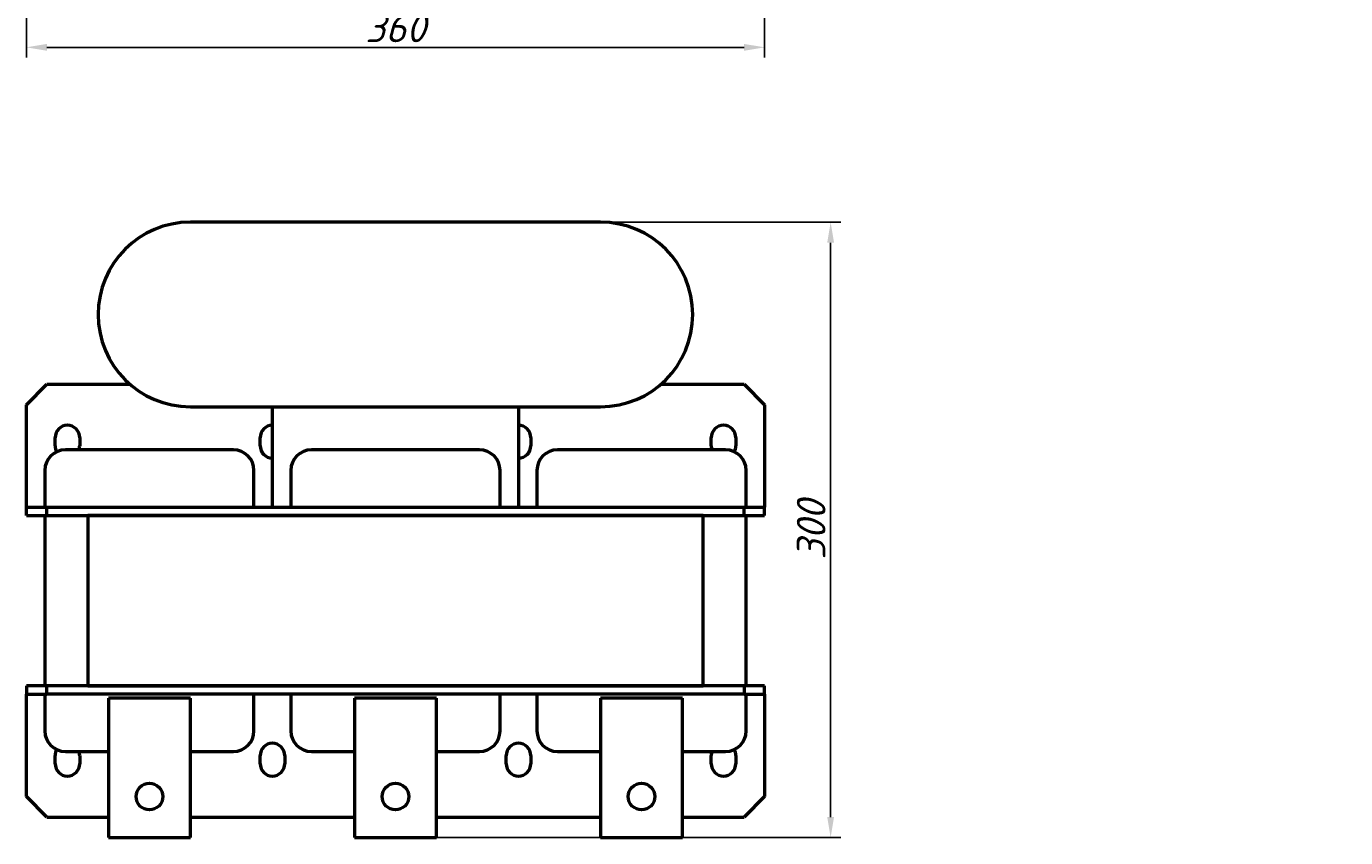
# Model space of a CAD drawing. Header units: millimetres. Extents: x 458 to 1822, y -567 to 590.
# Tile 1 of 5: x 497 to 1140, y -567 to -172. Entities that reach past the tile are written whole.
import ezdxf

# ---------------------------------------------------------------- set-up
doc = ezdxf.new("R2010")
doc.units = ezdxf.units.MM
doc.layers.get('Defpoints').update_dxf_attribs({"lineweight": 25})
doc.layers.add('Видимый контур (ГОСТ)', color=7, linetype='Continuous', lineweight=50)
doc.layers.add('Осн_СБ', color=7, linetype='Continuous', lineweight=50)
doc.styles.add('ГОСТ', font='isocpeui.ttf')
doc.dimstyles.new('ISO-25', dxfattribs={"dimtxt": 3.5, "dimasz": 2.5, "dimexe": 1.25, "dimexo": 0.625, "dimtad": 1, "dimdec": 0, "dimtxsty": 'ГОСТ', "dimcen": 2.5, "dimclrd": 256, "dimclre": 256, "dimclrt": 256, "dimadec": 0, "dimazin": 0, "dimtfac": 1, "dimtdec": 0, "dimtmove": 0, "dimatfit": 3, "dimfxl": 1, "dimlwd": -1, "dimlwe": -1, "dimarcsym": 0})

# ---------------------------------------------------------------- blocks, each defined once
blk = doc.blocks.new('*D279')
at = {"transparency": 16777216}
for p, q in [((496.77, 132.79), (496.77, -187.04)), ((856.77, 132.79), (856.77, -187.04)), ((629.82, 107.22), (809.18, 107.22)), ((802.93, -104.78), (802.93, 94.72)), ((629.82, -117.28), (809.18, -117.28)), ((506.77, -182.04), (846.77, -182.04))]:
    blk.add_line(p, q, dxfattribs=at)
for points in [[(800.84, 94.72), (805.01, 94.72), (802.93, 107.22)], [(800.84, -104.78), (805.01, -104.78), (802.93, -117.28)], [(506.77, -180.38), (506.77, -183.71), (496.77, -182.04)], [(846.77, -180.38), (846.77, -183.71), (856.77, -182.04)]]:
    blk.add_solid(points, dxfattribs=at)
at = {"layer": 'Defpoints', "color": 0, "transparency": 16777216}
for p in [(1713.46, 366.65), (742.71, 350.5), (1012.71, 350.5), (1373.46, 238.15), (1012.71, 199.99), (496.77, 135.29), (856.77, 135.29), (1713.46, 125.57), (626.7, 107.22), (802.93, 107.22), (626.7, -117.28), (856.77, -182.04)]:
    blk.add_point(p, dxfattribs=at)
at = {"layer": 'Осн_СБ', "transparency": 16777216}
for p, q in [((1713.46, 363.53), (1713.46, 119.32)), ((742.71, 348), (742.71, 194.99)), ((1012.71, 348), (1012.71, 194.99)), ((1373.46, 235.03), (1373.46, 119.32)), ((752.71, 199.99), (1002.71, 199.99)), ((1385.96, 125.57), (1700.96, 125.57))]:
    blk.add_line(p, q, dxfattribs=at)
for points in [[(752.71, 201.65), (752.71, 198.32), (742.71, 199.99)], [(1002.71, 201.65), (1002.71, 198.32), (1012.71, 199.99)], [(1385.96, 127.65), (1385.96, 123.49), (1373.46, 125.57)], [(1700.96, 127.65), (1700.96, 123.49), (1713.46, 125.57)]]:
    blk.add_solid(points, dxfattribs=at)
at = {"transparency": 16777216, "insert": (788.43, -5.03), "char_height": 17.5, "attachment_point": 5, "rotation": 90, "style": 'ГОСТ'}
blk.add_mtext('225неверно', dxfattribs=at)
at = {"transparency": 16777216, "insert": (676.77, -172.54), "char_height": 14, "attachment_point": 5, "style": 'ГОСТ'}
blk.add_mtext('360', dxfattribs=at)
at = {"layer": 'Осн_СБ', "transparency": 16777216, "attachment_point": 5, "style": 'ГОСТ'}
for s, insert, char_height in [('270', (877.71, 209.58), 14), ('340Max', (1543.46, 137.44), 17.5)]:
    blk.add_mtext(s, dxfattribs=dict(at, insert=insert, char_height=char_height))
blk = doc.blocks.new('*D280')
at = {"transparency": 16777216}
for p, q in [((679.27, -267.27), (894, -267.27)), ((889, -557.27), (889, -277.27)), ((679.27, -567.27), (894, -567.27))]:
    blk.add_line(p, q, dxfattribs=at)
for points in [[(887.33, -277.27), (890.66, -277.27), (889, -267.27)], [(887.33, -557.27), (890.66, -557.27), (889, -567.27)]]:
    blk.add_solid(points, dxfattribs=at)
at = {"layer": 'Defpoints', "color": 0, "transparency": 16777216}
for p in [(1006.71, 471.5), (1006.71, 342.5), (1054.72, 342.5), (1519.96, 203.4), (1666.96, 203.4), (1666.96, 176.21), (676.77, -267.27), (889, -267.27), (676.77, -567.27)]:
    blk.add_point(p, dxfattribs=at)
at = {"layer": 'Осн_СБ', "transparency": 16777216}
for p, q in [((1009.21, 471.5), (1059.72, 471.5)), ((1054.72, 461.5), (1054.72, 352.5)), ((1009.21, 342.5), (1059.72, 342.5)), ((1519.96, 200.28), (1519.96, 169.96)), ((1666.96, 200.28), (1666.96, 169.96)), ((1532.46, 176.21), (1654.46, 176.21))]:
    blk.add_line(p, q, dxfattribs=at)
for points in [[(1053.05, 461.5), (1056.39, 461.5), (1054.72, 471.5)], [(1053.05, 352.5), (1056.39, 352.5), (1054.72, 342.5)], [(1532.46, 178.29), (1532.46, 174.13), (1519.96, 176.21)], [(1654.46, 178.29), (1654.46, 174.13), (1666.96, 176.21)]]:
    blk.add_solid(points, dxfattribs=at)
at = {"transparency": 16777216, "insert": (879.5, -417.27), "char_height": 14, "attachment_point": 5, "rotation": 90, "style": 'ГОСТ'}
blk.add_mtext('300', dxfattribs=at)
at = {"layer": 'Осн_СБ', "transparency": 16777216, "insert": (1045.22, 407), "char_height": 14, "attachment_point": 5, "rotation": 90, "style": 'ГОСТ'}
blk.add_mtext('129', dxfattribs=at)
at = {"layer": 'Осн_СБ', "transparency": 16777216, "insert": (1593.46, 188.2), "char_height": 17.5, "attachment_point": 5, "style": 'ГОСТ'}
blk.add_mtext('147Max', dxfattribs=at)

msp = doc.modelspace()

# ---------------------------------------------------------------- linework, layer by layer
at = {"layer": 'Видимый контур (ГОСТ)'}
for p, q in [((776.77, -267.27), (576.77, -267.27)), ((496.77, -356.27), (506.77, -346.27)), ((506.77, -346.27), (547.29, -346.27)), ((806.25, -346.27), (846.77, -346.27)), ((846.77, -346.27), (856.77, -356.27)), ((496.77, -406.27), (496.77, -356.27)), ((576.77, -357.27), (776.77, -357.27)), ((616.77, -406.27), (616.77, -357.27)), ((736.77, -357.27), (736.77, -406.27)), ((856.77, -356.27), (856.77, -406.27)), ((510.77, -376.27), (510.77, -372.27)), ((522.77, -372.27), (522.77, -376.27)), ((610.77, -376.27), (610.77, -372.27)), ((742.77, -372.27), (742.77, -376.27)), ((830.77, -376.27), (830.77, -372.27)), ((842.77, -372.27), (842.77, -376.27)), ((597.77, -378.27), (515.77, -378.27)), ((717.77, -378.27), (635.77, -378.27)), ((837.77, -378.27), (755.77, -378.27)), ((505.77, -388.27), (505.77, -406.27)), ((607.77, -406.27), (607.77, -388.27)), ((625.77, -388.27), (625.77, -406.27)), ((727.77, -406.27), (727.77, -388.27)), ((745.77, -388.27), (745.77, -406.27)), ((847.77, -406.27), (847.77, -388.27)), ((496.77, -406.27), (506.77, -406.27)), ((496.77, -410.27), (496.77, -406.27)), ((496.77, -410.27), (506.77, -410.27)), ((505.77, -410.27), (505.77, -493.27)), ((506.77, -406.27), (846.77, -406.27)), ((506.77, -410.27), (506.77, -406.27)), ((506.77, -410.27), (846.77, -410.27)), ((526.77, -410.27), (526.77, -493.27)), ((826.77, -410.27), (526.77, -410.27)), ((826.77, -493.27), (826.77, -410.27)), ((846.77, -406.27), (856.77, -406.27)), ((846.77, -410.27), (846.77, -406.27)), ((846.77, -410.27), (856.77, -410.27)), ((847.77, -493.27), (847.77, -410.27)), ((856.77, -410.27), (856.77, -406.27)), ((506.77, -493.27), (496.77, -493.27)), ((496.77, -493.27), (496.77, -497.27)), ((506.77, -497.27), (506.77, -493.27)), ((846.77, -493.27), (506.77, -493.27)), ((526.77, -493.27), (826.77, -493.27)), ((856.77, -493.27), (846.77, -493.27)), ((846.77, -493.27), (846.77, -497.27)), ((856.77, -497.27), (856.77, -493.27)), ((496.77, -547.27), (496.77, -497.27)), ((496.77, -497.27), (506.77, -497.27)), ((505.77, -497.27), (505.77, -515.27)), ((846.77, -497.27), (506.77, -497.27)), ((536.77, -499.27), (536.77, -567.27)), ((576.77, -499.27), (536.77, -499.27)), ((576.77, -567.27), (576.77, -499.27)), ((607.77, -515.27), (607.77, -497.27)), ((625.77, -497.27), (625.77, -515.27)), ((656.77, -499.27), (656.77, -567.27)), ((696.77, -499.27), (656.77, -499.27)), ((696.77, -567.27), (696.77, -499.27)), ((727.77, -515.27), (727.77, -497.27)), ((745.77, -497.27), (745.77, -515.27)), ((776.77, -499.27), (776.77, -567.27)), ((816.77, -499.27), (776.77, -499.27)), ((816.77, -567.27), (816.77, -499.27)), ((846.77, -497.27), (856.77, -497.27)), ((847.77, -515.27), (847.77, -497.27)), ((856.77, -497.27), (856.77, -547.27)), ((510.77, -531.27), (510.77, -527.27)), ((515.77, -525.27), (536.77, -525.27)), ((522.77, -527.27), (522.77, -531.27)), ((576.77, -525.27), (597.77, -525.27)), ((610.77, -531.27), (610.77, -527.27)), ((622.77, -527.27), (622.77, -531.27)), ((635.77, -525.27), (656.77, -525.27)), ((696.77, -525.27), (717.77, -525.27)), ((730.77, -531.27), (730.77, -527.27)), ((742.77, -527.27), (742.77, -531.27)), ((755.77, -525.27), (776.77, -525.27)), ((816.77, -525.27), (837.77, -525.27)), ((830.77, -531.27), (830.77, -527.27)), ((842.77, -527.27), (842.77, -531.27)), ((506.77, -557.27), (496.77, -547.27)), ((856.77, -547.27), (846.77, -557.27)), ((506.77, -557.27), (536.77, -557.27)), ((576.77, -557.27), (656.77, -557.27)), ((696.77, -557.27), (776.77, -557.27)), ((816.77, -557.27), (846.77, -557.27)), ((536.77, -567.27), (576.77, -567.27)), ((656.77, -567.27), (696.77, -567.27)), ((776.77, -567.27), (816.77, -567.27))]:
    msp.add_line(p, q, dxfattribs=at)
for centre in [(556.77, -547.27), (676.77, -547.27), (796.77, -547.27)]:
    msp.add_circle(centre, 6.5, dxfattribs=at)
for centre, radius, start, end in [((576.77, -312.27), 45, 90, 270), ((776.77, -312.27), 45, 270, 90), ((516.77, -372.27), 6, 0, 180), ((616.77, -372.27), 6, 90, 180), ((736.77, -372.27), 6, 0, 90), ((836.77, -372.27), 6, 0, 180), ((515.77, -388.27), 10, 90, 180), ((516.77, -376.27), 6, 180, 209.33068), ((516.77, -376.27), 6, 340.52878, 0), ((597.77, -388.27), 10, 0, 90), ((616.77, -376.27), 6, 180, 270), ((635.77, -388.27), 10, 90, 180), ((717.77, -388.27), 10, 0, 90), ((736.77, -376.27), 6, 270, 0), ((755.77, -388.27), 10, 90, 180), ((836.77, -376.27), 6, 180, 199.47122), ((837.77, -388.27), 10, 0, 90), ((836.77, -376.27), 6, 330.66932, 0), ((515.77, -515.27), 10, 180, 270), ((597.77, -515.27), 10, 270, 0), ((635.77, -515.27), 10, 180, 270), ((717.77, -515.27), 10, 270, 0), ((755.77, -515.27), 10, 180, 270), ((837.77, -515.27), 10, 270, 0), ((516.77, -527.27), 6, 150.66932, 180), ((516.77, -527.27), 6, 0, 19.47122), ((616.77, -527.27), 6, 0, 180), ((736.77, -527.27), 6, 0, 180), ((836.77, -527.27), 6, 160.52878, 180), ((836.77, -527.27), 6, 0, 29.33068), ((516.77, -531.27), 6, 180, 0), ((616.77, -531.27), 6, 180, 0), ((736.77, -531.27), 6, 180, 0), ((836.77, -531.27), 6, 180, 0)]:
    msp.add_arc(centre, radius, start, end, dxfattribs=at)

# ---------------------------------------------------------------- dimensions: what is measured, and where the dimension line sits
dim = msp.add_linear_dim(base=(889, -267.27), p1=(676.77, -567.27), p2=(676.77, -267.27), angle=90, dimstyle='ISO-25')
dim.commit()
dim.dimension.update_dxf_attribs({"geometry": '*D280', "text_midpoint": (879.5, -417.27)})
dim = msp.add_linear_dim(base=(856.77, -182.04), p1=(496.77, 135.29), p2=(856.77, 135.29), dimstyle='ISO-25')
dim.commit()
dim.dimension.update_dxf_attribs({"geometry": '*D279', "text_midpoint": (676.77, -172.54)})

doc.saveas('drawing.dxf')
